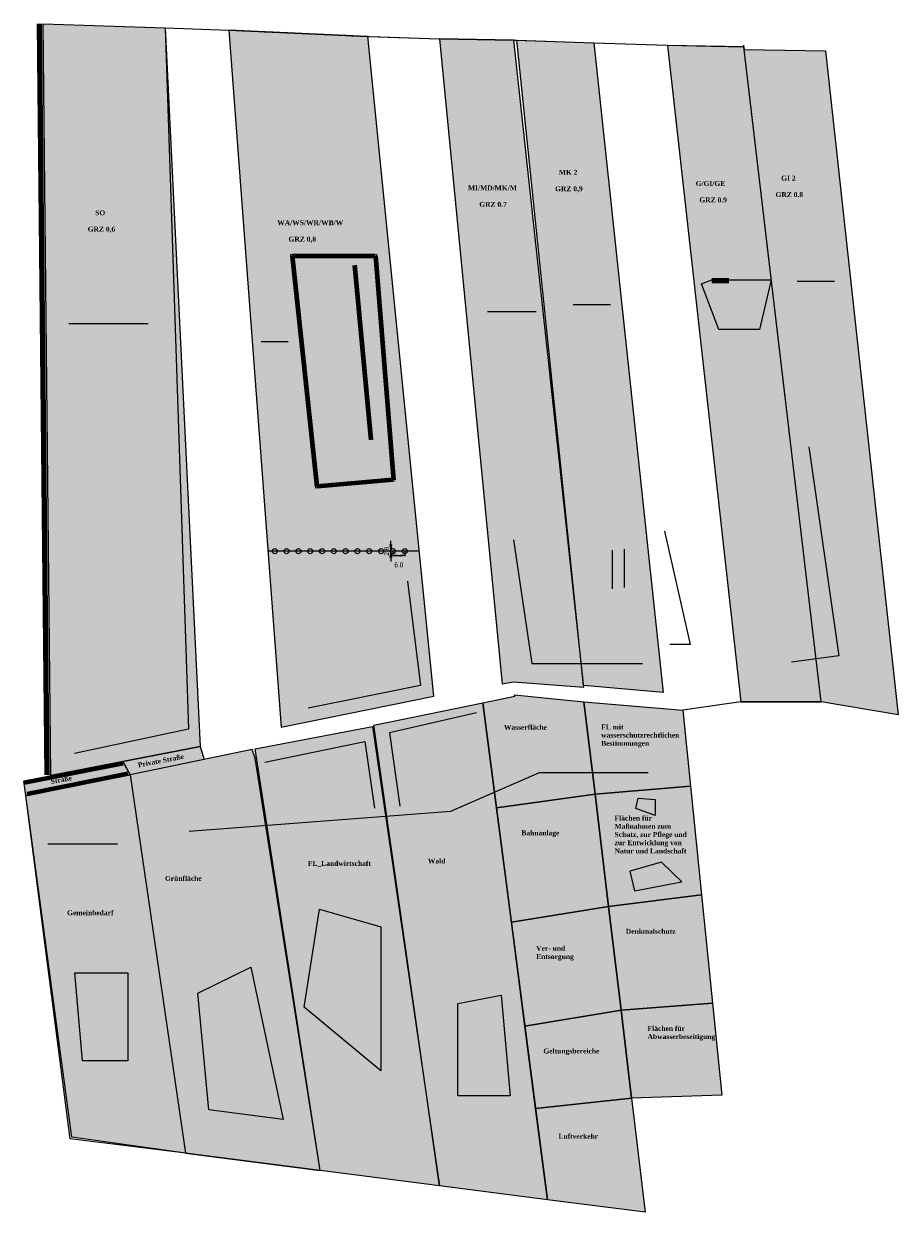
# Model space of a CAD drawing. Extents: x -5 to 3430398, y -5 to 12425375.
# Tile 3 of 3: x 3429777 to 3430221, y 5737568 to 5738171. Entities that reach past the tile are written whole.
import ezdxf

# ---------------------------------------------------------------- set-up
doc = ezdxf.new("R2010")
doc.units = 0
doc.header["$LTSCALE"] = 0.4
doc.linetypes.add('BAUGRENZE', pattern=[12.1, 4, -1.2, 4, -1.2, 0.5, -1.2])
doc.layers.get('0').update_dxf_attribs({"color": 10, "linetype": 'CONTINUOUS'})
doc.layers.get('DEFPOINTS').update_dxf_attribs({"color": 254, "linetype": 'CONTINUOUS'})
for name, color, linetype, true_color in [('10_SO', 7, 'CONTINUOUS', 0xec7436), ('20_WA', 7, 'CONTINUOUS', 0xf39da4), ('30_MI_1', 7, 'CONTINUOUS', 0xf2d5b4), ('31_MI_2', 7, 'CONTINUOUS', 0xc99767), ('40_GI_1', 7, 'CONTINUOUS', 0xd9d6cc), ('41_GI_2', 7, 'CONTINUOUS', 0x8a8e8b), ('50_Gemeinbedarf', 7, 'CONTINUOUS', 0xd088b0), ('51_Grünflächen', 7, 'CONTINUOUS', 0x99c772), ('52_FL_Landwirtschaft', 7, 'CONTINUOUS', 0xcada72), ('53_Wald', 7, 'CONTINUOUS', 0x009d90), ('54_Straßenflächen', 7, 'CONTINUOUS', 0xffb71d), ('55_Priv_Straßenfläche', 7, 'CONTINUOUS', 0xffd56d), ('56_Wasserflächen', 7, 'CONTINUOUS', 0xa2cee1), ('57_Bahnanlagen', 7, 'CONTINUOUS', 0xb66a9e), ('58_VerEntsorgung', 7, 'CONTINUOUS', 0xffe107), ('60_Geltungsbereiche', 7, 'CONTINUOUS', 0x55534e), ('61_Luftverkehr', 7, 'CONTINUOUS', 0xa9528e), ('62_Fl_WasserrechtBEST', 7, 'CONTINUOUS', 0x00a1be), ('63_FL_Schutz_Natur', 7, 'CONTINUOUS', 0x81bc36), ('64_Denkmal', 7, 'CONTINUOUS', 0xd3242f), ('65_FL_f_Abwasserbeseitigung', 7, 'CONTINUOUS', 0xffe107)]:
    doc.layers.add(name, color=color, linetype=linetype, true_color=true_color)
for name, color, linetype, lineweight, true_color in [('70_Baulinie', 7, 'CONTINUOUS', 80, 0xd3242f), ('71_Baugrenze', 7, 'CONTINUOUS', 80, 0x0095d1), ('72_Straßenbegrenzungslinie', 7, 'CONTINUOUS', 80, 0x81bc36)]:
    doc.layers.add(name, color=color, linetype=linetype, lineweight=lineweight, true_color=true_color)
for name, color, linetype in [('90_Beschriftung', 250, 'CONTINUOUS'), ('92_Knotenlinien', 250, 'CONTINUOUS'), ('93_Bemaßung', 250, 'CONTINUOUS'), ('93_Linien', 250, 'CONTINUOUS')]:
    doc.layers.add(name, color=color, linetype=linetype)
doc.styles.add('ARIAL', font='ARIAL.TTF', dxfattribs={"width": 0.75, "height": 2.5})
doc.styles.add('TimesNewRoman', font='TIMESBD.TTF')
doc.linetypes.add('LANDSCHAFTSSCHUTZ_re', pattern='A,1,[99,DT-Symbole.shx,S=0.015,R=180,X=0.5,Y=0],3.5', length=4.5)
doc.linetypes.add('PFLANZGEBOT_re', pattern='A,1.25,[89,DT-Symbole.shx,S=0.015,R=0,X=0,Y=-1],1.25', length=2.5)
doc.dimstyles.new('BPLAN', dxfattribs={"dimscale": 2, "dimtxt": 1, "dimasz": 1, "dimexe": 0.18, "dimexo": 0.06, "dimgap": 0.2, "dimtad": 0, "dimdec": 1, "dimzin": 0, "dimdsep": 46, "dimtxsty": 'ARIAL', "dimblk1": 'OPEN', "dimblk2": 'OPEN', "dimsah": 1, "dimcen": 0.09, "dimclrd": 256, "dimclre": 256, "dimclrt": 256, "dimadec": 0, "dimazin": 0, "dimtfac": 1, "dimtdec": 4, "dimtmove": 2, "dimatfit": 3, "dimldrblk": 'OPEN', "dimfxl": 1, "dimtolj": 1, "dimtzin": 0, "dimarcsym": 0})

# ---------------------------------------------------------------- blocks, each defined once
blk = doc.blocks.new('_OPEN')
at = {"color": 0, "linetype": 'ByBlock'}
for p, q in [((-1, 0.17), (0, 0)), ((0, 0), (-1, -0.17)), ((0, 0), (-1, 0))]:
    blk.add_line(p, q, dxfattribs=at)
blk = doc.blocks.new('*D169')
at = {"layer": '93_Bemaßung', "lineweight": -2, "transparency": 16777216}
for p, q in [((3429964.07, 5737903.15), (3429964.07, 5737900.73)), ((3429966.07, 5737901.09), (3429968.07, 5737901.09)), ((3429970.07, 5737903.15), (3429970.07, 5737900.73))]:
    blk.add_line(p, q, dxfattribs=at)
at = {"layer": 'DEFPOINTS', "color": 0, "lineweight": -2, "transparency": 16777216}
for p in [(3429964.07, 5737903.27), (3429970.07, 5737903.27), (3429970.07, 5737901.09)]:
    blk.add_point(p, dxfattribs=at)
at = {"layer": '93_Bemaßung', "lineweight": -2, "transparency": 16777216, "xscale": 2, "yscale": 2, "zscale": 2, "rotation": 180}
blk.add_blockref('_OPEN', (3429964.07, 5737901.09), dxfattribs=at)
at = {"layer": '93_Bemaßung', "lineweight": -2, "transparency": 16777216, "xscale": 2, "yscale": 2, "zscale": 2}
blk.add_blockref('_OPEN', (3429970.07, 5737901.09), dxfattribs=at)
at = {"layer": '93_Bemaßung', "lineweight": -2, "transparency": 16777216, "insert": (3429967.07, 5737896.3), "char_height": 2.5, "attachment_point": 5, "style": 'ARIAL'}
blk.add_mtext('\\A1;6.0', dxfattribs=at)
blk = doc.blocks.new('*D170')
at = {"layer": '93_Bemaßung', "lineweight": -2, "transparency": 16777216}
for p, q in [((3429963.01, 5737906.57), (3429963.01, 5737908.57)), ((3429963.95, 5737904.57), (3429962.65, 5737904.57)), ((3429963.95, 5737901.97), (3429962.65, 5737901.97)), ((3429963.01, 5737901.97), (3429963.01, 5737904.57)), ((3429963.01, 5737899.97), (3429963.01, 5737897.97))]:
    blk.add_line(p, q, dxfattribs=at)
at = {"layer": 'DEFPOINTS', "color": 0, "lineweight": -2, "transparency": 16777216}
for p in [(3429963.01, 5737904.57), (3429964.07, 5737904.57), (3429964.07, 5737901.97)]:
    blk.add_point(p, dxfattribs=at)
at = {"layer": '93_Bemaßung', "lineweight": -2, "transparency": 16777216, "xscale": 2, "yscale": 2, "zscale": 2}
for p, rotation in [((3429963.01, 5737904.57), 270), ((3429963.01, 5737901.97), 90)]:
    blk.add_blockref('_OPEN', p, dxfattribs=dict(at, rotation=rotation))
at = {"layer": '93_Bemaßung', "lineweight": -2, "transparency": 16777216, "insert": (3429960.78, 5737903.27), "char_height": 2.5, "attachment_point": 5, "rotation": 90, "style": 'ARIAL'}
blk.add_mtext('\\A1;2.6', dxfattribs=at)

msp = doc.modelspace()

# ---------------------------------------------------------------- hatches: boundary and pattern name
at = {"layer": '10_SO', "transparency": 33554687}
h = msp.add_hatch(color=256, dxfattribs=at)
h.dxf.hatch_style = 1
h.paths.add_polyline_path([(3429786.44, 5738171.111), (3429848.346, 5738169.001), (3429866.131, 5737804.033), (3429790.401, 5737789.322)])
at = {"layer": '20_WA', "transparency": 33554687}
h = msp.add_hatch(color=256, dxfattribs=at)
h.dxf.hatch_style = 1
h.paths.add_polyline_path([(3429880.725, 5738167.858), (3429907.312, 5737813.904), (3429984.853, 5737829.655), (3429951.29, 5738164.674)])
at = {"layer": '30_MI_1', "transparency": 33554687}
h = msp.add_hatch(color=256, dxfattribs=at)
h.dxf.hatch_style = 1
h.paths.add_polyline_path([(3429987.697, 5738163.424), (3430019.58, 5737835.901), (3430025.367, 5737836.906), (3430060.985, 5737834.215), (3430025.558, 5738162.862)])
at = {"layer": '31_MI_2', "transparency": 33554687}
h = msp.add_hatch(color=256, dxfattribs=at)
h.dxf.hatch_style = 1
h.paths.add_polyline_path([(3430027.058, 5738162.81), (3430066.093, 5738161.489), (3430101.389, 5737831.421), (3430060.905, 5737834.961)])
at = {"layer": '40_GI_1', "transparency": 33554687}
h = msp.add_hatch(color=256, dxfattribs=at)
h.dxf.hatch_style = 1
h.paths.add_polyline_path([(3430103.479, 5738160.147), (3430140.671, 5737826.702), (3430181.537, 5737826.702), (3430142.305, 5738159.469)])
at = {"layer": '41_GI_2', "transparency": 33554687}
h = msp.add_hatch(color=256, dxfattribs=at)
h.dxf.hatch_style = 1
h.paths.add_polyline_path([(3430142.479, 5738157.99), (3430183.681, 5738157.371), (3430220.683, 5737820.158), (3430181.537, 5737826.702)])
at = {"layer": '50_Gemeinbedarf', "transparency": 33554687}
h = msp.add_hatch(color=256, dxfattribs=at)
h.dxf.hatch_style = 1
h.paths.add_polyline_path([(3429830.619, 5737789.755), (3429858.691, 5737597.496), (3429801.007, 5737605.645), (3429777.654, 5737779.131)])
at = {"layer": '51_Grünflächen', "transparency": 33554687}
h = msp.add_hatch(color=256, dxfattribs=at)
h.dxf.hatch_style = 1
h.paths.add_polyline_path([(3429830.619, 5737789.755), (3429858.691, 5737597.496), (3429927.079, 5737588.725), (3429894.102, 5737798.116), (3429892.649, 5737802.529)])
at = {"layer": '52_FL_Landwirtschaft', "transparency": 33554687}
h = msp.add_hatch(color=256, dxfattribs=at)
h.dxf.hatch_style = 1
h.paths.add_polyline_path([(3429894.119, 5737802.828), (3429953.635, 5737814.186), (3429987.719, 5737580.947), (3429927.079, 5737588.725)])
at = {"layer": '53_Wald', "transparency": 33554687}
h = msp.add_hatch(color=256, dxfattribs=at)
h.dxf.hatch_style = 1
h.paths.add_polyline_path([(3429954.385, 5737814.936), (3430009.767, 5737826.301), (3430042.576, 5737573.911), (3429987.719, 5737580.947)])
at = {"layer": '54_Straßenflächen', "lineweight": -2, "transparency": 33554687}
h = msp.add_hatch(color=256, dxfattribs=at)
h.dxf.hatch_style = 1
h.paths.add_polyline_path([(3429777.654, 5737779.131), (3429776.62, 5737786.521), (3429790.401, 5737789.322), (3429826.899, 5737796.412), (3429830.619, 5737789.755)])
at = {"layer": '55_Priv_Straßenfläche', "lineweight": -2, "transparency": 33554687}
h = msp.add_hatch(color=256, dxfattribs=at)
h.dxf.hatch_style = 1
h.paths.add_polyline_path([(3429830.619, 5737789.755), (3429826.899, 5737796.412), (3429866.131, 5737804.033), (3429868.169, 5737797.487)])
at = {"layer": '56_Wasserflächen', "transparency": 33554687}
h = msp.add_hatch(color=256, dxfattribs=at)
h.dxf.hatch_style = 1
h.paths.add_polyline_path([(3430016.713, 5737772.868), (3430009.767, 5737826.301), (3430025.955, 5737829.623), (3430025.809, 5737830.386), (3430061.091, 5737826.681), (3430066.71, 5737779.939)])
at = {"layer": '57_Bahnanlagen', "transparency": 33554687}
h = msp.add_hatch(color=256, dxfattribs=at)
h.dxf.hatch_style = 1
h.paths.add_polyline_path([(3430016.713, 5737772.868), (3430066.71, 5737779.939), (3430073.573, 5737722.851), (3430024.249, 5737714.896)])
at = {"layer": '58_VerEntsorgung', "transparency": 33554687}
h = msp.add_hatch(color=256, dxfattribs=at)
h.dxf.hatch_style = 1
h.paths.add_polyline_path([(3430024.249, 5737714.896), (3430073.573, 5737722.851), (3430079.916, 5737670.092), (3430031.127, 5737661.986)])
at = {"layer": '60_Geltungsbereiche', "transparency": 33554687}
h = msp.add_hatch(color=256, dxfattribs=at)
h.dxf.hatch_style = 1
h.paths.add_polyline_path([(3430031.127, 5737661.986), (3430079.916, 5737670.092), (3430085.279, 5737625.481), (3430036.554, 5737620.238)])
at = {"layer": '61_Luftverkehr', "transparency": 33554687}
h = msp.add_hatch(color=256, dxfattribs=at)
h.dxf.hatch_style = 1
h.paths.add_polyline_path([(3430036.554, 5737620.238), (3430085.279, 5737625.481), (3430092.245, 5737567.541), (3430042.576, 5737573.914)])
at = {"layer": '62_Fl_WasserrechtBEST', "transparency": 33554687}
h = msp.add_hatch(color=256, dxfattribs=at)
h.dxf.hatch_style = 1
h.paths.add_polyline_path([(3430061.091, 5737826.681), (3430111.38, 5737822.541), (3430115.267, 5737783.899), (3430066.71, 5737779.939)])
at = {"layer": '63_FL_Schutz_Natur', "transparency": 33554687}
h = msp.add_hatch(color=256, dxfattribs=at)
h.dxf.hatch_style = 1
h.paths.add_polyline_path([(3430066.71, 5737779.939), (3430115.267, 5737783.899), (3430120.825, 5737728.654), (3430073.573, 5737722.851)])
at = {"layer": '64_Denkmal', "transparency": 33554687}
h = msp.add_hatch(color=256, dxfattribs=at)
h.dxf.hatch_style = 1
h.paths.add_polyline_path([(3430073.573, 5737722.851), (3430120.825, 5737728.654), (3430126.347, 5737673.762), (3430079.916, 5737670.092)])
at = {"layer": '65_FL_f_Abwasserbeseitigung', "transparency": 33554687}
h = msp.add_hatch(color=256, dxfattribs=at)
h.dxf.hatch_style = 1
h.paths.add_polyline_path([(3430079.916, 5737670.092), (3430126.347, 5737673.762), (3430131.049, 5737627.03), (3430085.279, 5737625.481)])
at = {"layer": '92_Knotenlinien', "lineweight": -2, "transparency": 33554687}
h = msp.add_hatch(color=0, dxfattribs=at)
h.dxf.hatch_style = 1
edge = h.paths.add_edge_path()
edge.add_arc((3429904.075, 5737903.273), 1.3, 0, 360)
edge = h.paths.add_edge_path()
edge.add_arc((3429910.075, 5737903.273), 1.3, 0, 360)
edge = h.paths.add_edge_path()
edge.add_arc((3429916.075, 5737903.273), 1.3, 0, 360)
edge = h.paths.add_edge_path()
edge.add_arc((3429922.075, 5737903.273), 1.3, 0, 360)
edge = h.paths.add_edge_path()
edge.add_arc((3429928.075, 5737903.273), 1.3, 0, 360)
edge = h.paths.add_edge_path()
edge.add_arc((3429934.075, 5737903.273), 1.3, 0, 360)
edge = h.paths.add_edge_path()
edge.add_arc((3429940.075, 5737903.273), 1.3, 0, 360)
edge = h.paths.add_edge_path()
edge.add_arc((3429946.075, 5737903.273), 1.3, 0, 360)
edge = h.paths.add_edge_path()
edge.add_arc((3429952.075, 5737903.273), 1.3, 0, 360)
edge = h.paths.add_edge_path()
edge.add_arc((3429958.075, 5737903.273), 1.3, 0, 360)
edge = h.paths.add_edge_path()
edge.add_arc((3429964.075, 5737903.273), 1.3, 0, 360)
edge = h.paths.add_edge_path()
edge.add_arc((3429970.075, 5737903.273), 1.3, 0, 360)

# ---------------------------------------------------------------- linework, layer by layer
at = {"layer": '10_SO', "color": 0}
msp.add_lwpolyline([(3429786.44, 5738171.111), (3429848.346, 5738169.001), (3429866.131, 5737804.033), (3429790.401, 5737789.322)], close=True, dxfattribs=at)
at = {"layer": '20_WA', "color": 0, "lineweight": -2, "transparency": 33554687}
msp.add_line((3429977.567, 5737903.273), (3429900.599, 5737903.273), dxfattribs=at)
at = {"layer": '20_WA', "color": 0, "transparency": 33554687}
msp.add_lwpolyline([(3429880.725, 5738167.858), (3429907.312, 5737813.904), (3429984.853, 5737829.655), (3429951.29, 5738164.674)], close=True, dxfattribs=at)
at = {"layer": '30_MI_1', "color": 0, "transparency": 33554687}
msp.add_lwpolyline([(3429987.697, 5738163.424), (3430019.58, 5737835.901), (3430025.367, 5737836.906), (3430060.985, 5737834.215), (3430025.558, 5738162.862)], close=True, dxfattribs=at)
at = {"layer": '31_MI_2', "color": 0, "transparency": 33554687}
msp.add_lwpolyline([(3430027.058, 5738162.81), (3430066.093, 5738161.489), (3430101.389, 5737831.421), (3430060.905, 5737834.961)], close=True, dxfattribs=at)
at = {"layer": '40_GI_1', "color": 0, "transparency": 33554687}
msp.add_lwpolyline([(3430103.479, 5738160.147), (3430140.671, 5737826.702), (3430181.537, 5737826.702), (3430142.305, 5738159.469)], close=True, dxfattribs=at)
at = {"layer": '41_GI_2', "color": 0, "transparency": 33554687}
msp.add_lwpolyline([(3430142.479, 5738157.99), (3430183.681, 5738157.371), (3430220.683, 5737820.158), (3430181.537, 5737826.702)], close=True, dxfattribs=at)
at = {"layer": '50_Gemeinbedarf', "color": 0, "transparency": 33554687}
msp.add_lwpolyline([(3429830.619, 5737789.755), (3429858.691, 5737597.496), (3429801.007, 5737605.645), (3429777.654, 5737779.131)], close=True, dxfattribs=at)
at = {"layer": '51_Grünflächen', "color": 0, "transparency": 33554687}
msp.add_lwpolyline([(3429830.619, 5737789.755), (3429858.691, 5737597.496), (3429927.079, 5737588.725), (3429894.102, 5737798.116), (3429892.649, 5737802.529)], close=True, dxfattribs=at)
at = {"layer": '52_FL_Landwirtschaft', "lineweight": 158, "transparency": 33554687}
msp.add_lwpolyline([(3430126.008, 5738040.675), (3430134.688, 5738040.675)], dxfattribs=at)
at = {"layer": '52_FL_Landwirtschaft', "color": 0, "transparency": 33554687}
msp.add_lwpolyline([(3429894.119, 5737802.828), (3429953.635, 5737814.186), (3429987.719, 5737580.947), (3429927.079, 5737588.725)], close=True, dxfattribs=at)
at = {"layer": '53_Wald', "color": 0, "transparency": 33554687}
msp.add_lwpolyline([(3429954.385, 5737814.936), (3430009.767, 5737826.301), (3430042.576, 5737573.911), (3429987.719, 5737580.947)], close=True, dxfattribs=at)
at = {"layer": '54_Straßenflächen', "color": 0, "lineweight": -2, "transparency": 33554687}
msp.add_lwpolyline([(3429777.654, 5737779.131), (3429776.62, 5737786.521), (3429790.401, 5737789.322), (3429826.899, 5737796.412), (3429830.619, 5737789.755), (3429777.654, 5737779.131)], dxfattribs=at)
at = {"layer": '55_Priv_Straßenfläche', "color": 0, "lineweight": -2, "transparency": 33554687}
msp.add_lwpolyline([(3429830.619, 5737789.755), (3429826.899, 5737796.412), (3429866.131, 5737804.033), (3429868.169, 5737797.487), (3429830.619, 5737789.755)], close=True, dxfattribs=at)
at = {"layer": '56_Wasserflächen', "color": 0, "transparency": 33554687}
msp.add_lwpolyline([(3430016.713, 5737772.868), (3430009.767, 5737826.301), (3430025.955, 5737829.623), (3430025.809, 5737830.386), (3430061.091, 5737826.681), (3430066.71, 5737779.939)], close=True, dxfattribs=at)
at = {"layer": '57_Bahnanlagen', "color": 0, "transparency": 33554687}
msp.add_lwpolyline([(3430016.713, 5737772.868), (3430066.71, 5737779.939), (3430073.573, 5737722.851), (3430024.249, 5737714.896)], close=True, dxfattribs=at)
at = {"layer": '58_VerEntsorgung', "color": 0, "transparency": 33554687}
msp.add_lwpolyline([(3430024.249, 5737714.896), (3430073.573, 5737722.851), (3430079.916, 5737670.092), (3430031.127, 5737661.986)], close=True, dxfattribs=at)
at = {"layer": '60_Geltungsbereiche', "lineweight": 200, "transparency": 33554687}
msp.add_line((3429788.57, 5737789.665), (3429784.613, 5738171.111), dxfattribs=at)
at = {"layer": '60_Geltungsbereiche', "color": 0, "lineweight": -2, "transparency": 33554687}
msp.add_line((3429790.401, 5737789.322), (3429786.44, 5738171.111), dxfattribs=at)
msp.add_lwpolyline([(3429800.257, 5737604.895), (3429777.654, 5737779.131), (3429776.62, 5737786.521), (3429790.401, 5737789.322), (3429786.44, 5738171.111), (3429848.346, 5738169.001), (3429880.722, 5738167.898), (3429951.365, 5738164.678), (3429987.697, 5738163.424), (3430025.558, 5738162.862), (3430027.058, 5738162.836), (3430066.093, 5738161.489), (3430103.476, 5738160.173), (3430142.305, 5738159.469), (3430142.479, 5738157.99), (3430183.681, 5738157.396), (3430220.683, 5737820.158), (3430181.537, 5737826.702), (3430140.753, 5737826.702), (3430111.38, 5737822.541), (3430115.267, 5737783.899), (3430120.825, 5737728.654), (3430126.347, 5737673.762), (3430131.049, 5737627.03), (3430085.279, 5737625.481), (3430092.245, 5737567.541), (3430042.576, 5737573.911), (3429987.719, 5737580.947), (3429927.079, 5737588.725), (3429858.691, 5737597.496)], close=True, dxfattribs=at)
for points in [[(3429786.44, 5738171.111), (3429848.346, 5738168.975), (3429880.825, 5738167.893)], [(3429880.825, 5738167.893), (3429886.905, 5738167.616), (3429887.804, 5738167.575), (3429888.554, 5738167.541), (3429889.343, 5738167.505), (3429892.351, 5738167.368), (3429893.555, 5738167.313), (3429898.705, 5738167.078), (3429937.259, 5738165.321), (3429941.083, 5738165.146), (3429942.404, 5738165.086), (3429943.096, 5738165.055), (3429944.201, 5738165.004), (3429948.381, 5738164.814), (3429951.064, 5738164.692), (3429951.365, 5738164.678), (3429952.382, 5738164.643), (3429987.697, 5738163.424), (3430026.307, 5738162.849), (3430066.096, 5738161.463), (3430103.306, 5738160.179), (3430125.734, 5738159.77), (3430131.203, 5738159.67), (3430142.305, 5738159.469)], [(3430142.479, 5738157.99), (3430142.305, 5738159.469), (3430142.211, 5738160.265)]]:
    msp.add_lwpolyline(points, dxfattribs=at)
at = {"layer": '60_Geltungsbereiche', "color": 0, "transparency": 33554687}
msp.add_lwpolyline([(3430031.127, 5737661.986), (3430079.916, 5737670.092), (3430085.279, 5737625.481), (3430036.554, 5737620.238)], close=True, dxfattribs=at)
at = {"layer": '61_Luftverkehr', "color": 0, "transparency": 33554687}
msp.add_lwpolyline([(3430036.554, 5737620.238), (3430085.279, 5737625.481), (3430092.245, 5737567.541), (3430042.576, 5737573.914)], close=True, dxfattribs=at)
at = {"layer": '62_Fl_WasserrechtBEST', "color": 0, "transparency": 33554687}
msp.add_lwpolyline([(3430061.091, 5737826.681), (3430111.38, 5737822.541), (3430115.267, 5737783.899), (3430066.71, 5737779.939)], close=True, dxfattribs=at)
at = {"layer": '63_FL_Schutz_Natur', "color": 0, "transparency": 33554687}
msp.add_lwpolyline([(3430066.71, 5737779.939), (3430115.267, 5737783.899), (3430120.825, 5737728.654), (3430073.573, 5737722.851)], close=True, dxfattribs=at)
at = {"layer": '64_Denkmal', "color": 0, "transparency": 33554687}
msp.add_lwpolyline([(3430073.573, 5737722.851), (3430120.825, 5737728.654), (3430126.347, 5737673.762), (3430079.916, 5737670.092)], close=True, dxfattribs=at)
at = {"layer": '65_FL_f_Abwasserbeseitigung', "color": 0, "transparency": 33554687}
msp.add_lwpolyline([(3430079.916, 5737670.092), (3430126.347, 5737673.762), (3430131.049, 5737627.03), (3430085.279, 5737625.481)], close=True, dxfattribs=at)
at = {"layer": '70_Baulinie', "lineweight": 80, "transparency": 33554687}
msp.add_line((3429944.517, 5738048.478), (3429952.931, 5737959.742), dxfattribs=at)
at = {"layer": '70_Baulinie', "color": 0, "lineweight": -2, "transparency": 33554687}
msp.add_line((3429945.317, 5738048.478), (3429953.731, 5737959.742), dxfattribs=at)
at = {"layer": '71_Baugrenze', "color": 0, "lineweight": -2, "transparency": 33554687}
for p, q in [((3429912.184, 5738053.994), (3429955.658, 5738053.994)), ((3429924.946, 5737935.313), (3429912.184, 5738053.994))]:
    msp.add_line(p, q, dxfattribs=at)
at = {"layer": '71_Baugrenze', "transparency": 33554687}
msp.add_line((3429925.653, 5737936.175), (3429913.07, 5738053.194), dxfattribs=at)
at = {"layer": '71_Baugrenze', "lineweight": 80, "transparency": 33554687}
for p, q in [((3429913.07, 5738053.194), (3429954.923, 5738053.194)), ((3429955.255, 5738053.194), (3429964.398, 5737939.563)), ((3429964.065, 5737939.563), (3429925.653, 5737936.175))]:
    msp.add_line(p, q, dxfattribs=at)
at = {"layer": '72_Straßenbegrenzungslinie', "lineweight": 80, "transparency": 33554687}
msp.add_line((3429778.283, 5737780.058), (3429829.537, 5737790.338), dxfattribs=at)
at = {"layer": '72_Straßenbegrenzungslinie', "color": 0, "lineweight": -2, "transparency": 33554687}
msp.add_line((3429777.654, 5737779.131), (3429830.619, 5737789.755), dxfattribs=at)
msp.add_lwpolyline([(3429776.62, 5737786.521), (3429790.401, 5737789.322), (3429826.899, 5737796.412)], dxfattribs=at)
at = {"layer": '72_Straßenbegrenzungslinie', "lineweight": 80, "transparency": 33554687}
msp.add_lwpolyline([(3429776.809, 5737785.745), (3429790.624, 5737788.554), (3429826.842, 5737795.589)], dxfattribs=at)
at = {"layer": '92_Knotenlinien', "color": 0, "lineweight": -2, "transparency": 33554687}
for centre in [(3429904.075, 5737903.273), (3429910.075, 5737903.273), (3429916.075, 5737903.273), (3429922.075, 5737903.273), (3429928.075, 5737903.273), (3429934.075, 5737903.273), (3429940.075, 5737903.273), (3429946.075, 5737903.273), (3429952.075, 5737903.273), (3429958.075, 5737903.273), (3429964.075, 5737903.273), (3429970.075, 5737903.273)]:
    msp.add_circle(centre, 1.3, dxfattribs=at)
at = {"layer": '93_Linien', "color": 0, "linetype": 'PFLANZGEBOT_re', "transparency": 33554687}
for points in [[(3429848.346, 5738169.001), (3429860.253, 5737812.894), (3429802.361, 5737800.584)], [(3430175.236, 5737956.261), (3430190.56, 5737850.068), (3430166.435, 5737846.956)], [(3430102.026, 5737913.352), (3430115.103, 5737855.917), (3430104.779, 5737855.917)], [(3430025.238, 5737908.979), (3430034.695, 5737846.152), (3430090.88, 5737846.152)], [(3430075.465, 5737903.777), (3430075.465, 5737884.096)], [(3430081.718, 5737884.894), (3430081.718, 5737904.309)], [(3429971.516, 5737888.064), (3429978.066, 5737835.001), (3429921.123, 5737823.488)], [(3430006.575, 5737821.167), (3429962.396, 5737811.059), (3429967.585, 5737773.687)], [(3429899.055, 5737796.03), (3429949.755, 5737806.67), (3429954.678, 5737772.756)]]:
    msp.add_lwpolyline(points, dxfattribs=at)
at = {"layer": '93_Linien', "color": 0, "linetype": 'BAUGRENZE', "transparency": 33554687}
for points in [[(3429955.658, 5738053.994), (3429964.924, 5737938.839)], [(3429964.924, 5737938.839), (3429924.946, 5737935.313)]]:
    msp.add_lwpolyline(points, dxfattribs=at)
at = {"layer": '93_Linien', "color": 0, "linetype": 'LANDSCHAFTSSCHUTZ_re', "transparency": 33554687}
for points in [[(3430126.014, 5738041.01), (3430156.214, 5738041.01), (3430150.258, 5738015.872), (3430129.638, 5738015.872), (3430120.802, 5738038.972)], [(3430097.221, 5737777.181), (3430097.221, 5737768.989), (3430087.426, 5737772.586), (3430088.696, 5737777.787)], [(3430084.411, 5737740.755), (3430086.811, 5737730.765), (3430110.799, 5737735.36), (3430100.404, 5737745.35)], [(3429926.753, 5737721.384), (3429957.995, 5737712.513), (3429957.995, 5737639.416), (3429918.943, 5737671.707)], [(3429802.495, 5737689.094), (3429829.477, 5737689.094), (3429829.477, 5737644.384), (3429806.4, 5737644.384)], [(3430019.06, 5737677.739), (3430023.675, 5737626.642), (3429997.049, 5737626.642), (3429997.049, 5737673.481)]]:
    msp.add_lwpolyline(points, close=True, dxfattribs=at)
for points in [[(3430169.291, 5738040.331), (3430188.324, 5738040.331)], [(3430055.545, 5738028.554), (3430074.578, 5738028.554)], [(3430012.04, 5738024.931), (3430036.738, 5738024.931)], [(3429799.477, 5738018.901), (3429839.856, 5738018.901)], [(3429897.131, 5738009.79), (3429910.87, 5738009.79)], [(3429860.532, 5737761.142), (3429993.57, 5737771.287), (3430038.52, 5737790.852), (3430093.621, 5737790.852)], [(3429788.757, 5737754.621), (3429824.281, 5737754.621)], [(3429864.979, 5737678.804), (3429891.961, 5737691.933), (3429908.293, 5737614.578), (3429870.66, 5737619.546), (3429864.979, 5737678.804)]]:
    msp.add_lwpolyline(points, dxfattribs=at)

# ---------------------------------------------------------------- texts
at = {"layer": '65_FL_f_Abwasserbeseitigung', "color": 0, "transparency": 33554687, "insert": (3430093.383, 5737662.146), "char_height": 2.5, "attachment_point": 1, "style": 'TimesNewRoman'}
msp.add_mtext_dynamic_manual_height_columns('Flächen für Abwasserbeseitigung', width=29.92301, gutter_width=12.5, heights=[0], dxfattribs=at)
at = {"layer": '90_Beschriftung', "color": 0, "transparency": 33554687, "char_height": 2.5, "attachment_point": 1, "style": 'TimesNewRoman'}
for s, width, insert in [('  MK 2\\P\\PGRZ 0,9', 17.05935, (3430046.434, 5738096.913)), ('   GI 2\\P\\PGRZ 0.8', 24.06005, (3430158.362, 5738093.957)), ('    MI/MD/MK/M\\P\\P      GRZ 0.7', 22.30847, (3430002.212, 5738089.007)), ('G/GI/GE\\P\\P  GRZ 0.9', 29.58968, (3430117.797, 5738091.246)), ('   \\P    SO           \\P\\PGRZ 0,6', 26.35865, (3429809.073, 5738080.553)), ('WA/WS/WR/WB/W\\P\\P      GRZ 0,8', 25.25213, (3429905.323, 5738071.324)), ('Wasserfläche', 34.09871, (3430020.464, 5737815.041)), ('FL mit wasserschutzrechtlichen Bestimmungen', 38.49608, (3430069.833, 5737815.255)), ('Flächen für Maßnahmen zum Schutz, zur Pflege und zur Entwicklung von Natur und Landschaft', 37.30526, (3430076.625, 5737768.953)), ('Bahnanlage', 29.91302, (3430029.302, 5737761.445)), ('FL_Landwirtschaft', 35.27392, (3429920.872, 5737745.956)), ('Wald', 40.08406, (3429981.8, 5737747.157)), ('Grünfläche', 46.89868, (3429848.319, 5737738.343)), ('Gemeinbedarf', 44.6684, (3429798.617, 5737720.874)), ('Denkmalschutz', 34.53645, (3430082.318, 5737711.468)), ('Ver- und Entsorgung', 29.90678, (3430036.829, 5737702.822)), ('Geltungsbereiche', 36.15728, (3430040.495, 5737650.673)), ('Luftverkehr', 32.9697, (3430048.124, 5737607.372))]:
    msp.add_mtext_dynamic_manual_height_columns(s, width=width, gutter_width=12.5, heights=[0], dxfattribs=dict(at, insert=insert))
for s, width, heights, insert, rotation in [('Private Straße', 28.79275, [0], (3429834.375, 5737795.88), 10.840791), ('Straße', 32.26033, [3.547], (3429790.135, 5737787.419), 10.658477)]:
    msp.add_mtext_dynamic_manual_height_columns(s, width=width, gutter_width=12.5, heights=heights, dxfattribs=dict(at, insert=insert, rotation=rotation))

# ---------------------------------------------------------------- dimensions: what is measured, and where the dimension line sits
at = {"layer": '93_Bemaßung', "color": 0, "lineweight": -2, "transparency": 33554687}
dim = msp.add_linear_dim(base=(3429963.014, 5737904.573), p1=(3429964.075, 5737901.973), p2=(3429964.067, 5737904.573), angle=90, dimstyle='BPLAN', dxfattribs=at)
dim.commit()
dim.dimension.update_dxf_attribs({"geometry": '*D170', "text_midpoint": (3429960.778, 5737903.273)})
dim = msp.add_linear_dim(base=(3429970.075, 5737901.091), p1=(3429964.075, 5737903.273), p2=(3429970.075, 5737903.273), dimstyle='BPLAN', dxfattribs=at)
dim.commit()
dim.dimension.update_dxf_attribs({"geometry": '*D169', "text_midpoint": (3429967.075, 5737896.302)})

doc.saveas('drawing.dxf')
